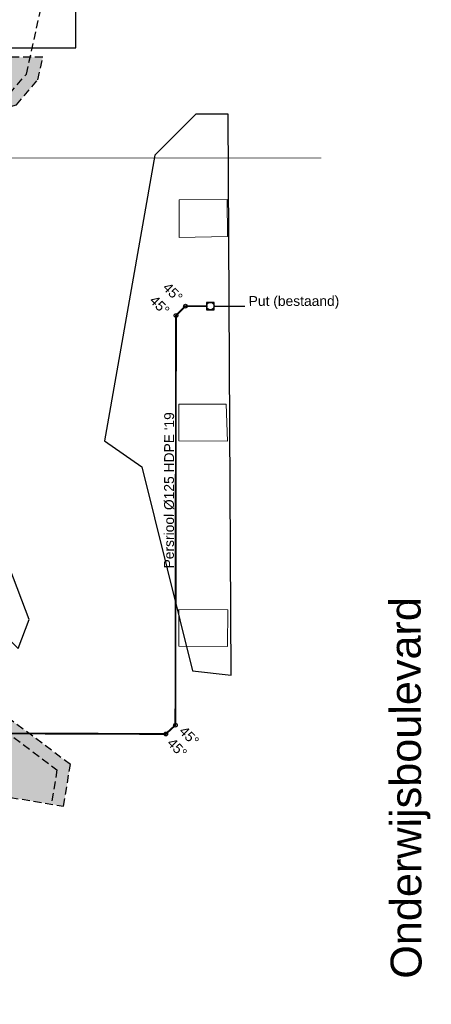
# Model space of a CAD drawing. Header units: millimetres. Extents: x 78245 to 370331, y -43659 to 214111.
# Tile 63 of 64: x 337030 to 370331, y 83449 to 163084. Entities that reach past the tile are written whole.
import ezdxf
from ezdxf.lldxf.tags import DXFTag

# ---------------------------------------------------------------- set-up
doc = ezdxf.new("R2010")
doc.units = ezdxf.units.MM
doc.header["$LTSCALE"] = 100
doc.linetypes.add('DASHED2', pattern=[9.525, 6.35, -3.175])
for name, color, linetype in [('Frederik', 252, 'Continuous'), ('T--L90--_WEGEN', 8, 'Continuous'), ('T--L9032_HEKWERK', 210, 'FENCELINE1'), ('T--L9041_VERHARDING_Voetpad', 9, 'DASHED2'), ('T--L9052_1988_Persriool_HPE', 200, 'PERSLEIDING'), ('T--WL9052--_Riolering', 200, 'VUIL_WATER_AFVOER'), ('to_xh-00_vl$0$11_253gras', 253, 'Continuous')]:
    doc.layers.add(name, color=color, linetype=linetype)
doc.layers.add('T--L9042_BEPLANTING_Gras', color=251, linetype='Continuous', lineweight=0)
doc.layers.add('T--WL9052--_Persriool', color=7, linetype='PERSLEIDING', true_color=0x9d622b)
doc.styles.add('Arial', font='arial.ttf', dxfattribs={"height": 0.8})
doc.styles.add('HDB', font='isocp.shx', dxfattribs={"height": 0.8})
doc.styles.get("Standard").update_dxf_attribs({"font": 'arial.ttf'})
doc.styles.add('TEKST', font='arial.ttf', dxfattribs={"height": 5000})
doc.linetypes.add('FENCELINE1', pattern='A,6.35,-2.54,[133,ltypeshp.shx,S=2.54,R=0,X=-2.54,Y=0],-2.54,25.4', length=36.83)
tags = doc.linetypes.add('PERSLEIDING', pattern='A,12.7,-5.08,["HPE",Standard,S=2.54,R=0,X=-2.54,Y=-1.27],-7.62', length=25.4).pattern_tags.tags
tags[6] = DXFTag(74, 10)
tags = doc.linetypes.add('VUIL_WATER_AFVOER', pattern='A,12.7,-5.08,["VWA",Standard,S=2.54,R=0,X=-2.54,Y=-1.27],-7.62', length=25.4).pattern_tags.tags
tags[6] = DXFTag(74, 10)
doc.dimstyles.new('HDB', dxfattribs={"dimtxt": 1.25, "dimasz": 1, "dimexe": 1.25, "dimexo": 0.625, "dimgap": 0.4775, "dimtad": 1, "dimtxsty": 'HDB', "dimcen": 2.5, "dimse1": 1, "dimse2": 1, "dimadec": 0, "dimazin": 0, "dimtfac": 1, "dimtmove": 0, "dimatfit": 3, "dimfxl": 1, "dimarcsym": 0})
pattern_1 = [(180, (189830.55, 88975.24), (-375, -375), [187.5, -562.5]), (270, (189736.8, 89069), (375, -375), [187.5, -562.5])]

# ---------------------------------------------------------------- blocks, each defined once
blk = doc.blocks.new('put')
at = {"layer": 'T--WL9052--_Persriool', "color": 0}
blk.add_lwpolyline([(-0.3, -0.3), (0.3, -0.3), (0.3, 0.3), (-0.3, 0.3), (-0.3, -0.3)], dxfattribs=at)
blk.add_circle((0, 0), 0.3, dxfattribs=at)
blk = doc.blocks.new('Bocht')
at = {"layer": 'T--WL9052--_Persriool', "color": 7, "linetype": 'Continuous'}
blk.add_circle((0, 0), 0.15, dxfattribs=at)

msp = doc.modelspace()

# ---------------------------------------------------------------- hatches: boundary and pattern name
at = {"layer": 'T--L9041_VERHARDING_Voetpad'}
h = msp.add_hatch(dxfattribs=at)
h.set_pattern_fill('CROSS', color=256, scale=1500, angle=90)
h.set_pattern_definition(pattern_1)
h.paths.add_polyline_path([(338903.003, 160048.521), (298933.407, 159932.043), (298899.491, 158450.723), (302186.129, 151430.94), (317553.878, 152928.287), (319786.154, 151429.231), (336772.383, 156205.295), (338499.047, 158222.551)])
h = msp.add_hatch(dxfattribs=at)
h.set_pattern_fill('CROSS', color=256, scale=1500, angle=90)
h.set_pattern_definition(pattern_1)
edge = h.paths.add_edge_path()
edge.add_line((301713.173, 101851.5), (325943.169, 101901.389))
edge.add_line((325943.169, 101901.389), (340572.999, 99469.825))
edge.add_line((340572.999, 99469.825), (341134.685, 102849.284))
edge.add_line((341134.685, 102849.284), (335422.823, 107122.479))
edge.add_line((335422.823, 107122.479), (312831.311, 110043.908))
edge.add_line((312831.311, 110043.908), (311632.969, 112036.717))
edge.add_line((311632.969, 112036.717), (303287.351, 113301.994))
edge.add_line((303287.351, 113301.994), (301699.722, 112083.462))
edge.add_line((301699.722, 112083.462), (301699.722, 101851.472))

# ---------------------------------------------------------------- linework, layer by layer
at = {"layer": 'Frederik', "color": 8}
msp.add_line((341582.697, 160816.239), (341582.697, 169316.239), dxfattribs=at)
at = {"layer": 'T--L9032_HEKWERK', "color": 8}
msp.add_line((286807.697, 160816.239), (341582.697, 160816.239), dxfattribs=at)
at = {"layer": 'T--L9041_VERHARDING_Voetpad'}
for points in [[(299933.145, 159909.153), (299904.598, 158662.324), (302792.243, 152494.732), (317813.736, 153958.341), (319960.165, 152516.935), (336209.833, 157085.898), (337576.686, 158682.788), (340394.654, 171420.652), (342109.406, 173166.568), (342273.22, 178233.608), (341409.342, 179506.051), (340480.876, 179506.051)], [(301713.173, 101851.5), (325943.169, 101901.389), (340572.999, 99469.825), (341134.685, 102849.284), (335422.823, 107122.479), (312831.311, 110043.908), (311632.969, 112036.717), (303287.351, 113301.994), (301699.722, 112083.462), (301699.722, 101851.472)], [(302699.722, 101851.472), (302699.722, 111590.391), (303558.435, 112249.468), (311018.255, 111118.486), (312223.511, 109114.179), (335034.094, 106164.422), (340048.461, 102413.04), (339586.532, 99633.781)]]:
    msp.add_lwpolyline(points, dxfattribs=at)
msp.add_lwpolyline([(338903.003, 160048.521), (298933.407, 159932.043), (298899.491, 158450.723), (302186.129, 151430.94), (317553.878, 152928.287), (319786.154, 151429.231), (336772.383, 156205.295), (338499.047, 158222.551)], close=True, dxfattribs=at)
at = {"layer": 'T--L9042_BEPLANTING_Gras'}
for points in [[(353828.627, 148550.699), (349928.03, 148525.727), (349925.232, 145466.206), (353847.814, 145553.904)], [(353741.182, 132000.272), (349915.305, 131993.568), (349912.579, 129025.004), (353847.116, 129007.312)], [(353859.844, 115362.816), (349902.092, 115387.913), (349899.74, 112406.012), (353840.921, 112378.684)]]:
    msp.add_lwpolyline(points, close=True, dxfattribs=at)
at = {"layer": 'T--L9052_1988_Persriool_HPE', "const_width": 50}
msp.add_lwpolyline([(126410, 70031.812), (126410, 56571.812), (126410, 55111.812), (126410, 43121.812, 0.414213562), (133910, 35621.812), (188840, 35621.812), (188840, 35621.812), (190130, 35621.812), (279290, 35621.812, 0.414213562), (286790, 43121.812), (286790, 73371.812), (286790, 74731.812), (286790, 144391.812, -0.414213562), (294290, 151891.812), (315030, 151891.812), (316510, 151891.812), (361440, 151891.812)], format="xyb", dxfattribs=at)
at = {"layer": 'T--WL9052--_Persriool', "color": 35, "true_color": 0x9c6b30, "const_width": 150}
msp.add_lwpolyline([(352243.585, 139917.481), (352045.813, 139917.2), (350436.654, 139914.917), (349674.896, 139159.121), (349627.84, 106025.487), (348845.626, 105311.166), (323796.701, 105399.449), (291655.006, 104924.495), (281667.412, 104341.471), (276593.733, 103956.477), (275627.697, 102931.239), (275627.991, 102723.952)], dxfattribs=at)
at = {"layer": 'T--WL9052--_Riolering', "color": 35, "true_color": 0x9c6b30}
msp.add_line((349627.84, 106025.487), (349674.896, 139159.121), dxfattribs=at)
at = {"layer": 'to_xh-00_vl$0$11_253gras'}
for points in [[(354129.848, 110070.218), (353905.841, 155455.089), (351287.267, 155442.165), (347967.842, 152122.74), (343894.223, 129017.24), (346909.086, 126913.583), (351004.99, 110408.458), (354129.848, 110070.218)], [(331295.838, 117783.914), (336913.889, 112225.888), (337795.285, 114567.366), (336241.246, 118693.931), (331295.838, 117783.914)]]:
    msp.add_lwpolyline(points, dxfattribs=at)

# ---------------------------------------------------------------- block references
at = {"layer": 'T--WL9052--_Persriool', "color": 0, "xscale": 1000, "yscale": 1000, "zscale": 1000, "rotation": 0.08129902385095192}
msp.add_blockref('put', (352456.182, 139923.369, 5050.7), dxfattribs=at)
at = {"layer": 'T--WL9052--_Persriool', "color": 34, "xscale": 1000, "yscale": 1000, "zscale": 1000, "rotation": 14.58675377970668}
for p in [(350436.654, 139914.917), (349674.896, 139159.121), (349627.84, 106025.487), (348845.626, 105311.166)]:
    msp.add_blockref('Bocht', p, dxfattribs=at)

# ---------------------------------------------------------------- texts
at = {"layer": 'T--L90--_WEGEN', "style": 'TEKST'}
msp.add_text('Onderwijsboulevard', height=2500, rotation=90.16115251, dxfattribs=at).set_placement((369543.99, 85522.934))
at = {"layer": 'T--WL9052--_Persriool', "style": 'Arial'}
for s, rotation, p in [('45%%D', 314.77492971, (348538.817, 141357.119)), ('45%%D', 314.77492971, (347477.164, 140303.774)), ('Put (bestaand)', 0.08129902, (355557.894, 139929.879)), ("Persriool %%C125 HDPE '19", 89.91862911, (349504.011, 118702.398)), ('45%%D', 314.7749297, (349864.218, 105472.109)), ('45%%D', 314.7749297, (348893.841, 104509.326))]:
    msp.add_text(s, height=800, rotation=rotation, dxfattribs=at).set_placement(p)

# ---------------------------------------------------------------- leaders
at = {"layer": 'T--WL9052--_Persriool'}
msp.add_leader([(352756.182, 139923.795, 5050.7), (355256.179, 139927.342, 5050.7)], dimstyle='HDB', override={"dimgap": 0.4775, "dimtad": 0}, dxfattribs=at)

doc.saveas('drawing.dxf')
